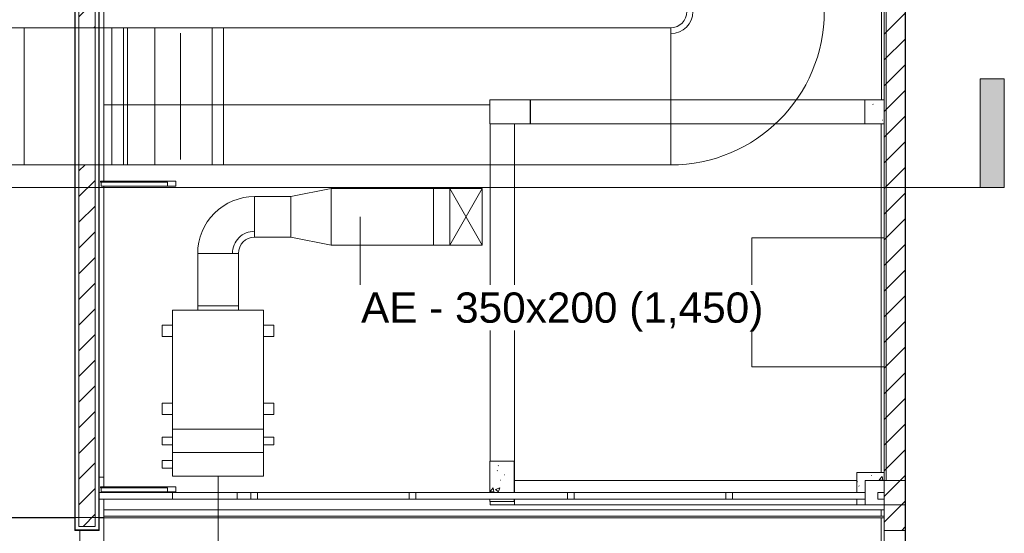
# Model space of a CAD drawing. Header units: metres. Extents: x 2.5 to 41.3, y -72.9 to -49.4.
# Tile 12 of 27: x 34.7 to 40.8, y -68.5 to -65.4. Entities that reach past the tile are written whole.
import ezdxf

# ---------------------------------------------------------------- set-up
doc = ezdxf.new("R2010")
doc.units = ezdxf.units.M
doc.linetypes.add('Oculto 1_5', pattern=[0.0022, 0.0015, -0.0007])
for name, color, linetype, lineweight in [('A-COLS', 7, 'Continuous', 18), ('A-DETL', 7, 'Oculto 1_5', 18), ('A-FLOR', 7, 'Continuous', 18), ('A-GLAZ-CWMG', 7, 'Continuous', 18), ('A-ROOF', 7, 'Continuous', 18), ('A-WALL', 7, 'Continuous', 18), ('A-WALL-PATT', 7, 'Continuous', 18), ('DUTOS', 7, 'Continuous', 18), ('G-ANNO-SYMB', 7, 'Continuous', 9), ('I-WALL', 7, 'Continuous', 18), ('M-EQPM', 7, 'Continuous', 18), ('M-HVAC-DUCT', 7, 'Continuous', 18), ('M-HVAC-DUCT-ANNO', 7, 'Oculto 1_5', 18), ('S-BEAM', 7, 'Continuous', 18), ('S-COLS', 7, 'Continuous', 18)]:
    doc.layers.add(name, color=color, linetype=linetype, lineweight=lineweight)
doc.layers.add('M-EQPM-IDEN', color=1, linetype='Continuous', lineweight=9, true_color=0xff0000)
doc.layers.add('M-HVAC-DUCT-IDEN', color=1, linetype='Continuous', lineweight=9, true_color=0xff0000)
doc.styles.add('Arial_1', font='arial.ttf', dxfattribs={"height": 0.1875})
pattern_1 = [(50, (21.555, -62.929), (0.273274, -0.0239114), [0.02857, -0.31432]), (355, (21.555, -62.929), (-0.0528634, 0.286588), [0.02286, -0.25146]), (100.451, (21.578, -62.931), (0.220418, 0.2626804), [0.02429, -0.26714]), (46.184, (21.555, -62.853), (0.4066185, -0.0630575), [0.04286, -0.47149]), (96.636, (21.589, -62.858), (0.3561065, 0.371139), [0.03643, -0.4007]), (351.184, (21.555, -62.853), (0.356108, 0.371137), [0.03429, -0.37719]), (21, (21.593, -62.872), (0.2274184, -0.1533992), [0.02858, -0.31433]), (326, (21.593, -62.872), (0.0927052, 0.276284), [0.02286, -0.25146]), (71.451, (21.612, -62.884), (0.3201318, 0.1228847), [0.02429, -0.26714]), (37.5, (21.555, -62.929), (0.0046375, 0.12683267), [0.00251, -0.2459, 0.00251, -0.25276, -0.25241]), (37.5, (21.555, -62.929), (0.0046375, 0.12683267), [-0.50368, 0.00251, -0.2499]), (7.5, (21.555, -62.929), (0.1002335, 0.1502687), [0.00251, -0.14303, 0.00251, -0.24018, -0.0962]), (7.5, (21.555, -62.929), (0.1002335, 0.1502687), [-0.38824, 0.00251, -0.09369]), (327.5, (21.47, -62.929), (0.2033841, -0.0085941), [0.00251, -0.09274, 0.00251, -0.29467, -0.39434]), (327.5, (21.47, -62.929), (0.2033841, -0.0085941), [-0.39243, 0.00251, -0.39182]), (317.5, (21.432, -62.929), (0.2221916, 0.0381397), [0.00251, -0.12131, 0.00251, -0.19484, -0.28004]), (317.5, (21.432, -62.929), (0.2221916, 0.0381397), [-0.32118, 0.00251, -0.27752])]
pattern_2 = [(45, (21.555, -62.929), (-0.0795495, 0.0795495), [])]
pattern_3 = [(50, (21.555, -62.929), (0.546555, -0.047815), [0.05715, -0.62865]), (355, (21.555, -62.929), (-0.105728, 0.573166), [0.04572, -0.50292]), (100.451, (21.601, -62.933), (0.440828, 0.525349), [0.04857, -0.53427]), (46.184, (21.555, -62.776), (0.813237, -0.12613), [0.08573, -0.94298]), (96.636, (21.623, -62.787), (0.71221, 0.742287), [0.07286, -0.80141]), (351.184, (21.555, -62.776), (0.712217, 0.742274), [0.06858, -0.75438]), (21, (21.631, -62.814), (0.454846, -0.306795), [0.05715, -0.62865]), (326, (21.631, -62.814), (0.185405, 0.55256), [0.04572, -0.50292]), (71.451, (21.669, -62.84), (0.64025, 0.245763), [0.04857, -0.53427]), (37.5, (21.555, -62.929), (0.009261, 0.2536672), [0.02515, -0.47168, 0.02515, -0.48539, -0.50482]), (37.5, (21.555, -62.929), (0.009261, 0.2536672), [-1.007, 0.02515, -0.47968]), (7.5, (21.555, -62.929), (0.200456, 0.300546), [0.02515, -0.26594, 0.02515, -0.46025, -0.1924]), (7.5, (21.555, -62.929), (0.200456, 0.300546), [-0.77648, 0.02515, -0.16726]), (327.5, (21.385, -62.929), (0.4067682, -0.0171882), [0.02515, -0.16535, 0.02515, -0.56921, -0.78867]), (327.5, (21.385, -62.929), (0.4067682, -0.0171882), [-0.78486, 0.02515, -0.76352]), (317.5, (21.309, -62.929), (0.444383, 0.0762794), [0.02515, -0.2225, 0.02515, -0.36957, -0.56007]), (317.5, (21.309, -62.929), (0.444383, 0.0762794), [-0.64237, 0.02515, -0.53492])]

# ---------------------------------------------------------------- blocks, each defined once
blk = doc.blocks.new('Paredes 15 - Paredes 6-6874455-LAJE TÉCNICA')
at = {"layer": 'A-WALL', "color": 253, "true_color": 0xaaaaaa}
for p, q in [((35.179, -68.442), (35.179, -54.3441)), ((32.0987, -68.442), (35.179, -68.442))]:
    blk.add_line(p, q, dxfattribs=at)
blk = doc.blocks.new('Rectangular Mullion - 50 x 150mm-8366540-LAJE TÉCNICA')
at = {"layer": 'A-GLAZ-CWMG', "color": 253, "true_color": 0xaaaaaa}
for p, q in [((35.1876, -68.2522), (35.1876, -68.2572)), ((35.6529, -68.2522), (35.1876, -68.2522)), ((35.1876, -68.2572), (35.6026, -68.2572)), ((35.1917, -68.2822), (35.1917, -68.2572)), ((35.1917, -68.2822), (35.6026, -68.2822)), ((35.6026, -68.2572), (35.6026, -68.2822)), ((35.6026, -68.2822), (35.6529, -68.2822)), ((35.6529, -68.2822), (35.6529, -68.2522))]:
    blk.add_line(p, q, dxfattribs=at)
blk = doc.blocks.new('Telhados 3 - Telhados 3-7987247-LAJE TÉCNICA')
at = {"layer": 'A-ROOF', "color": 253, "true_color": 0xaaaaaa}
for p, q in [((35.029, -68.4494), (11.9403, -68.4494)), ((40.0373, -68.4494), (35.179, -68.4494)), ((40.0373, -68.4394), (35.2086, -68.4394))]:
    blk.add_line(p, q, dxfattribs=at)
blk = doc.blocks.new('Rectangular Mullion - 50 x 150mm-V3-LAJE TÉCNICA')
at = {"layer": 'A-GLAZ-CWMG', "color": 253, "true_color": 0xaaaaaa}
for p, q in [((35.1876, -54.9962), (35.1876, -55.0012)), ((35.6529, -54.9962), (35.1876, -54.9962)), ((35.1876, -55.0012), (35.6026, -55.0012)), ((35.1917, -55.0262), (35.1917, -55.0012)), ((35.6026, -55.0012), (35.6026, -55.0262)), ((35.6529, -55.0262), (35.6529, -54.9962)), ((35.1917, -55.0262), (35.6026, -55.0262)), ((35.6026, -55.0262), (35.6529, -55.0262))]:
    blk.add_line(p, q, dxfattribs=at)
blk = doc.blocks.new('Rectangular Mullion - 4x4 cm - offset 2cm-8470677-LAJE TÉCNICA')
at = {"layer": 'A-GLAZ-CWMG', "color": 253, "true_color": 0xaaaaaa}
for p, q in [((-0.04, 0.04), (0, 0.04)), ((-0.04, 0), (-0.04, 0.04)), ((0, 0), (-0.04, 0)), ((0, 0.04), (0, 0))]:
    blk.add_line(p, q, dxfattribs=at)
blk = doc.blocks.new('Rectangular Mullion - 4x4 cm - offset 2cm-8470656-LAJE TÉCNICA')
at = {"layer": 'A-GLAZ-CWMG', "color": 253, "true_color": 0xaaaaaa}
for p, q in [((36.0331, -68.2871), (36.1186, -68.2871)), ((36.1186, -68.3271), (36.0331, -68.3271))]:
    blk.add_line(p, q, dxfattribs=at)
blk = doc.blocks.new('Rectangular Mullion - 4x4 cm - offset 2cm-8470658-LAJE TÉCNICA')
at = {"layer": 'A-GLAZ-CWMG', "color": 253, "true_color": 0xaaaaaa}
for p, q in [((35.179, -68.2871), (35.6339, -68.2871)), ((36.0331, -68.2871), (35.6339, -68.2871)), ((35.6339, -68.2871), (35.6339, -68.3271)), ((36.0331, -68.3271), (36.0331, -68.2871)), ((35.6339, -68.3271), (35.179, -68.3271)), ((35.6339, -68.3271), (36.0331, -68.3271))]:
    blk.add_line(p, q, dxfattribs=at)
blk = doc.blocks.new('Rectangular Mullion - 4x4 cm - offset 2cm-8470662-LAJE TÉCNICA')
at = {"layer": 'A-GLAZ-CWMG', "color": 253, "true_color": 0xaaaaaa}
for p, q in [((36.1586, -68.2871), (37.0983, -68.2871)), ((37.0983, -68.3271), (36.1586, -68.3271))]:
    blk.add_line(p, q, dxfattribs=at)
blk = doc.blocks.new('Rectangular Mullion - 4x4 cm - offset 2cm-V7-LAJE TÉCNICA')
at = {"layer": 'A-GLAZ-CWMG', "color": 253, "true_color": 0xaaaaaa}
for p, q in [((39.0977, -68.2871), (39.9188, -68.2871)), ((39.9188, -68.3271), (39.0977, -68.3271))]:
    blk.add_line(p, q, dxfattribs=at)
blk = doc.blocks.new('Rectangular Mullion - 4x4 cm - offset 2cm-8470663-LAJE TÉCNICA')
at = {"layer": 'A-GLAZ-CWMG', "color": 253, "true_color": 0xaaaaaa}
for p, q in [((0, 0.04), (0.04, 0.04)), ((0, 0), (0, 0.04)), ((0.04, 0), (0, 0)), ((0.04, 0.04), (0.04, 0))]:
    blk.add_line(p, q, dxfattribs=at)
blk = doc.blocks.new('Rectangular Mullion - 4x4 cm - offset 2cm-8470664-LAJE TÉCNICA')
at = {"layer": 'A-GLAZ-CWMG', "color": 253, "true_color": 0xaaaaaa}
for p, q in [((0, 0.04), (0.04, 0.04)), ((0, 0), (0, 0.04)), ((0.04, 0), (0, 0)), ((0.04, 0.04), (0.04, 0))]:
    blk.add_line(p, q, dxfattribs=at)
blk = doc.blocks.new('Rectangular Mullion - 4x4 cm - offset 2cm-8470665-LAJE TÉCNICA')
at = {"layer": 'A-GLAZ-CWMG', "color": 253, "true_color": 0xaaaaaa}
for p, q in [((0, 0.04), (0.04, 0.04)), ((0, 0), (0, 0.04)), ((0.04, 0), (0, 0)), ((0.04, 0.04), (0.04, 0))]:
    blk.add_line(p, q, dxfattribs=at)
blk = doc.blocks.new('Rectangular Mullion - 4x4 cm - offset 2cm-8470666-LAJE TÉCNICA')
at = {"layer": 'A-GLAZ-CWMG', "color": 253, "true_color": 0xaaaaaa}
for p, q in [((0, 0.04), (0.04, 0.04)), ((0, 0), (0, 0.04)), ((0.04, 0), (0, 0)), ((0.04, 0.04), (0.04, 0))]:
    blk.add_line(p, q, dxfattribs=at)
blk = doc.blocks.new('4 GRE - ESCOLA DE CINEMA E AUDIOVISUAL CINE REX R07_rvt-1-LAJE TÉCNICA')
at = {"layer": 'A-WALL-PATT', "true_color": 0xd4d4d4}
h = blk.add_hatch(dxfattribs=at)
h.set_pattern_fill('FP_2', color=254, style=0, pattern_type=2)
h.set_pattern_definition(pattern_2)
h.paths.add_polyline_path([(40.0373, -68.5214), (40.1673, -68.5214), (40.1673, -51.0704), (40.0373, -51.0704), (40.0373, -67.3856)])
h = blk.add_hatch(dxfattribs=at)
h.set_pattern_fill('FP_1', color=254, style=0, pattern_type=2)
h.set_pattern_definition(pattern_3)
h.paths.add_polyline_path([(35.0315, -68.5214), (35.1765, -68.5214), (35.1765, -68.5189), (35.0315, -68.5189), (35.031, -66.257), (35.029, -66.257), (35.029, -68.5214)])
h.paths.add_polyline_path([(35.0315, -65.407), (35.0308, -64.6514), (35.029, -64.6512), (35.029, -65.407), (35.0309, -65.407)])
h.paths.add_polyline_path([(35.029, -63.7556), (35.0315, -63.7553), (35.0315, -61.2659), (35.029, -61.2656), (35.029, -63.6884)])
h.paths.add_polyline_path([(35.029, -60.3412), (35.0315, -60.3409), (35.0315, -59.1602), (35.029, -59.1602), (35.029, -60.2884)])
h.paths.add_polyline_path([(35.029, -58.8102), (35.0315, -58.8102), (35.0315, -58.7052), (35.029, -58.7052)])
h.paths.add_polyline_path([(35.029, -57.8552), (35.0315, -57.8552), (35.0315, -54.842), (35.029, -54.842), (35.029, -57.5235)])
h = blk.add_hatch(dxfattribs=at)
h.set_pattern_fill('FP_2', color=254, style=0, pattern_type=2)
h.set_pattern_definition(pattern_2)
h.paths.add_polyline_path([(35.054, -68.4964), (35.154, -68.4964), (35.154, -66.257), (35.054, -66.257), (35.054, -68.1442)])
h.paths.add_polyline_path([(35.054, -65.407), (35.154, -65.407), (35.154, -64.6673), (35.054, -64.6544), (35.054, -65.1097)])
h.paths.add_polyline_path([(35.054, -63.7524), (35.154, -63.7395), (35.154, -61.2817), (35.054, -61.2688), (35.054, -63.6884)])
h.paths.add_polyline_path([(35.054, -60.338), (35.154, -60.3251), (35.154, -59.1602), (35.054, -59.1602), (35.054, -60.2884)])
h.paths.add_polyline_path([(35.054, -58.8102), (35.154, -58.8102), (35.154, -58.7052), (35.054, -58.7052)])
h.paths.add_polyline_path([(35.054, -57.8552), (35.154, -57.8552), (35.154, -54.842), (35.054, -54.842), (35.054, -57.5235)])
h = blk.add_hatch(dxfattribs=at)
h.set_pattern_fill('FP_1', color=254, style=0, pattern_type=2)
h.set_pattern_definition(pattern_3)
h.paths.add_polyline_path([(35.1765, -68.5214), (35.179, -68.5214), (35.179, -66.257), (35.1765, -66.257), (35.1765, -68.5189)])
h.paths.add_polyline_path([(35.177, -65.407), (35.179, -65.407), (35.179, -64.6705), (35.1765, -64.6702), (35.1765, -65.407)])
h.paths.add_polyline_path([(35.1765, -63.7366), (35.179, -63.7363), (35.179, -61.2849), (35.1765, -61.2846), (35.1765, -63.6884)])
h.paths.add_polyline_path([(35.1765, -60.3222), (35.179, -60.3219), (35.1782, -59.1602), (35.1765, -59.1602), (35.1765, -60.2884)])
h.paths.add_polyline_path([(35.179, -58.8102), (35.1783, -58.7052), (35.1765, -58.7052), (35.1765, -58.8102), (35.1782, -58.8102)])
h.paths.add_polyline_path([(35.1784, -57.8552), (35.179, -57.8552), (35.179, -54.842), (35.1765, -54.842), (35.1765, -57.8552)])
at = {"layer": 'S-COLS', "true_color": 0xaaaaaa}
h = blk.add_hatch(dxfattribs=at)
h.set_pattern_fill('FP_11', color=253, style=0, pattern_type=2)
h.set_pattern_definition([(50, (21.555, -62.929), (0.273274, -0.0239114), [0.02857, -0.31432]), (355, (21.555, -62.929), (-0.0528634, 0.286588), [0.02286, -0.25146]), (100.451, (21.578, -62.931), (0.220418, 0.2626804), [0.02429, -0.26714]), (46.184, (21.555, -62.853), (0.4066185, -0.0630575), [0.04286, -0.47149]), (96.636, (21.589, -62.858), (0.3561065, 0.371139), [0.03643, -0.4007]), (351.184, (21.555, -62.853), (0.356108, 0.371137), [0.03429, -0.37719]), (21, (21.593, -62.872), (0.2274184, -0.1533992), [0.02858, -0.31433]), (326, (21.593, -62.872), (0.0927052, 0.276284), [0.02286, -0.25146]), (71.451, (21.612, -62.884), (0.3201318, 0.1228847), [0.02429, -0.26714]), (37.5, (21.555, -62.929), (0.0046375, 0.12683267), [0.00251, -0.2459, 0.00251, -0.25276, -0.25241]), (37.5, (21.555, -62.929), (0.0046375, 0.12683267), [-0.50368, 0.00251, -0.2499]), (7.5, (21.555, -62.929), (0.1002335, 0.1502687), [0.00251, -0.14303, 0.00251, -0.24018, -0.0962]), (7.5, (21.555, -62.929), (0.1002335, 0.1502687), [-0.38824, 0.00251, -0.09369]), (327.5, (21.47, -62.929), (0.2033841, -0.0085941), [0.00251, -0.09274, 0.00251, -0.29467, -0.39433]), (327.5, (21.47, -62.929), (0.2033841, -0.0085941), [-0.39243, 0.00251, -0.39182]), (317.5, (21.432, -62.929), (0.2221916, 0.0381397), [0.00251, -0.12131, 0.00251, -0.19484, -0.28003]), (317.5, (21.432, -62.929), (0.2221916, 0.0381397), [-0.32118, 0.00251, -0.27752])])
h.paths.add_polyline_path([(39.9173, -66.0031), (40.0373, -66.0031), (40.0373, -65.8531), (39.9173, -65.8531)])
h = blk.add_hatch(dxfattribs=at)
h.set_pattern_fill('FP_10', color=253, style=0, pattern_type=2)
h.set_pattern_definition(pattern_1)
h.paths.add_polyline_path([(37.5973, -68.3428), (37.7473, -68.3428), (37.7473, -68.3271), (37.5973, -68.3271)])
h.paths.add_polyline_path([(37.5973, -68.2871), (37.7473, -68.2871), (37.7473, -68.0928), (37.5973, -68.0928), (37.5973, -68.1442)])
h = blk.add_hatch(dxfattribs=at)
h.set_pattern_fill('FP_10', color=253, style=0, pattern_type=2)
h.set_pattern_definition(pattern_1)
h.paths.add_polyline_path([(39.8683, -68.3629), (39.9188, -68.3629), (39.9188, -68.3271), (39.8683, -68.3271)])
h.paths.add_polyline_path([(39.9045, -68.2871), (39.9188, -68.2871), (39.9188, -68.2129), (40.0373, -68.2129), (40.0373, -68.1629), (39.8683, -68.1629), (39.8683, -68.2871)])
h = blk.add_hatch(dxfattribs=at)
h.set_pattern_fill('FP_12', color=253, style=0, pattern_type=2)
h.set_pattern_definition([(50, (21.555, -62.929), (0.273274, -0.0239114), [0.02857, -0.31432]), (355, (21.555, -62.929), (-0.0528634, 0.286588), [0.02286, -0.25146]), (100.451, (21.578, -62.931), (0.220418, 0.2626804), [0.02429, -0.26714]), (46.184, (21.555, -62.853), (0.4066185, -0.0630575), [0.04286, -0.47149]), (96.636, (21.589, -62.858), (0.356107, 0.371139), [0.03643, -0.4007]), (351.184, (21.555, -62.853), (0.356108, 0.371137), [0.03429, -0.37719]), (21, (21.593, -62.872), (0.2274184, -0.1533992), [0.02857, -0.31432]), (326, (21.593, -62.872), (0.092705, 0.276284), [0.02286, -0.25146]), (71.451, (21.612, -62.884), (0.320132, 0.1228847), [0.02429, -0.26714]), (37.5, (21.555, -62.929), (0.0046375, 0.1268327), [0.00251, -0.2459, 0.00251, -0.25276, -0.25241]), (37.5, (21.555, -62.929), (0.0046375, 0.1268327), [-0.50368, 0.00251, -0.2499]), (7.5, (21.555, -62.929), (0.1002335, 0.1502687), [0.00251, -0.14303, 0.00251, -0.24018, -0.0962]), (7.5, (21.555, -62.929), (0.1002335, 0.1502687), [-0.38824, 0.00251, -0.09369]), (327.5, (21.47, -62.929), (0.2033841, -0.0085941), [0.00251, -0.09274, 0.00251, -0.29467, -0.39434]), (327.5, (21.47, -62.929), (0.2033841, -0.0085941), [-0.39243, 0.00251, -0.39182]), (317.5, (21.432, -62.929), (0.2221916, 0.0381397), [0.00251, -0.12131, 0.00251, -0.19484, -0.28004]), (317.5, (21.432, -62.929), (0.2221916, 0.0381397), [-0.32118, 0.00251, -0.27752])])
h.paths.add_polyline_path([(35.029, -68.4426), (35.029, -68.4419), (35.0073, -68.4426)])
h.paths.add_polyline_path([(35.2073, -68.4426), (35.2073, -68.442), (35.179, -68.4426)])
at = {"layer": 'A-FLOR', "color": 253, "true_color": 0xaaaaaa}
blk.add_line((35.2086, -68.3931), (40.0373, -68.3931), dxfattribs=at)
at = {"layer": 'A-WALL', "color": 253, "true_color": 0xaaaaaa}
for p, q in [((35.029, -54.842), (35.029, -68.5214)), ((35.0315, -68.5189), (35.0315, -54.842)), ((35.054, -68.4964), (35.054, -54.842)), ((35.154, -68.4964), (35.154, -54.842)), ((35.1765, -68.5189), (35.1765, -54.842)), ((35.179, -68.5214), (35.179, -54.842)), ((35.029, -68.5214), (35.0315, -68.5214)), ((35.0315, -68.5189), (35.054, -68.5189)), ((35.0315, -68.5214), (35.1765, -68.5214)), ((35.054, -68.4964), (35.154, -68.4964)), ((35.054, -68.5189), (35.154, -68.5189)), ((35.154, -68.5189), (35.1765, -68.5189)), ((35.1765, -68.5214), (35.179, -68.5214))]:
    blk.add_line(p, q, dxfattribs=at)
at = {"layer": 'I-WALL', "color": 253, "true_color": 0xaaaaaa}
for p, q in [((40.1673, -68.5214), (40.1673, -51.0704)), ((40.0373, -51.1954), (40.0373, -68.5214)), ((40.0373, -71.7931), (40.0373, -68.5214)), ((40.0373, -68.5214), (40.1673, -68.5214)), ((40.1673, -68.5214), (40.1673, -71.7931))]:
    blk.add_line(p, q, dxfattribs=at)
at = {"layer": 'S-COLS', "color": 253, "true_color": 0xaaaaaa}
for p, q in [((37.5973, -66.0031), (37.5973, -65.8531)), ((37.5973, -65.8531), (37.8473, -65.8531)), ((37.8473, -65.8531), (37.8473, -66.0031)), ((39.9173, -66.0031), (39.9173, -65.8531)), ((39.9173, -65.8531), (40.0373, -65.8531)), ((37.8473, -66.0031), (37.5973, -66.0031)), ((40.0373, -66.0031), (39.9173, -66.0031)), ((37.5973, -68.0928), (37.7473, -68.0928)), ((37.5973, -68.2871), (37.5973, -68.0928)), ((37.7473, -68.0928), (37.7473, -68.2871)), ((39.8683, -68.2871), (39.8683, -68.1629)), ((39.8683, -68.1629), (40.0373, -68.1629)), ((37.5973, -68.3428), (37.5973, -68.3271)), ((37.7473, -68.3428), (37.5973, -68.3428)), ((37.7473, -68.3271), (37.7473, -68.3428)), ((39.8683, -68.3629), (39.8683, -68.3271)), ((39.9188, -68.3629), (39.8683, -68.3629)), ((35.029, -68.4426), (35.0073, -68.4426)), ((35.2073, -68.4426), (35.179, -68.4426))]:
    blk.add_line(p, q, dxfattribs=at)
at = {"layer": 'A-GLAZ-CWMG', "color": 253, "lineweight": 18, "true_color": 0xaaaaaa}
for name, p in [('Rectangular Mullion - 50 x 150mm-V3-LAJE TÉCNICA', (0, -11.3623)), ('Rectangular Mullion - 4x4 cm - offset 2cm-8470658-LAJE TÉCNICA', (0, 0)), ('Rectangular Mullion - 50 x 150mm-8366540-LAJE TÉCNICA', (0, 0)), ('Rectangular Mullion - 4x4 cm - offset 2cm-8470656-LAJE TÉCNICA', (0, 0)), ('Rectangular Mullion - 4x4 cm - offset 2cm-8470662-LAJE TÉCNICA', (0, 0)), ('Rectangular Mullion - 4x4 cm - offset 2cm-8470662-LAJE TÉCNICA', (0.9797, 0)), ('Rectangular Mullion - 4x4 cm - offset 2cm-8470662-LAJE TÉCNICA', (1.9594, 0)), ('Rectangular Mullion - 4x4 cm - offset 2cm-V7-LAJE TÉCNICA', (0, 0))]:
    blk.add_blockref(name, p, dxfattribs=at)
at = {"layer": 'A-GLAZ-CWMG', "color": 253, "lineweight": 18, "true_color": 0xaaaaaa, "extrusion": (0, 0, -1), "rotation": 180}
for name, p in [('Rectangular Mullion - 4x4 cm - offset 2cm-8470663-LAJE TÉCNICA', (-36.1186, -68.2871)), ('Rectangular Mullion - 4x4 cm - offset 2cm-8470664-LAJE TÉCNICA', (-37.0983, -68.2871)), ('Rectangular Mullion - 4x4 cm - offset 2cm-8470665-LAJE TÉCNICA', (-38.078, -68.2871)), ('Rectangular Mullion - 4x4 cm - offset 2cm-8470666-LAJE TÉCNICA', (-39.0577, -68.2871)), ('Rectangular Mullion - 4x4 cm - offset 2cm-8470677-LAJE TÉCNICA', (-40.0373, -68.2871))]:
    blk.add_blockref(name, p, dxfattribs=at)
at = {"layer": 'A-ROOF', "color": 253, "lineweight": 18, "true_color": 0xaaaaaa}
blk.add_blockref('Telhados 3 - Telhados 3-7987247-LAJE TÉCNICA', (0, 0.0056), dxfattribs=at)
at = {"layer": 'A-WALL', "color": 253, "lineweight": 18, "true_color": 0xaaaaaa}
blk.add_blockref('Paredes 15 - Paredes 6-6874455-LAJE TÉCNICA', (0, 0), dxfattribs=at)
blk = doc.blocks.new('Family - P38-298747-LAJE TÉCNICA')
at = {"layer": 'A-COLS', "color": 253, "true_color": 0xaaaaaa}
for p, q in [((0.1237, 0.075), (0.125, 0.075)), ((0.125, 0.075), (0.125, -0.075)), ((0.125, -0.075), (0.1237, -0.075))]:
    blk.add_line(p, q, dxfattribs=at)
blk = doc.blocks.new('Family - P38-301677-LAJE TÉCNICA')
at = {"layer": 'S-COLS', "color": 253, "true_color": 0xaaaaaa}
for p, q in [((0.1237, 0.075), (0.125, 0.075)), ((0.125, 0.075), (0.125, -0.075)), ((0.125, -0.075), (0.1237, -0.075))]:
    blk.add_line(p, q, dxfattribs=at)
blk = doc.blocks.new('Family - P48-298752-LAJE TÉCNICA')
at = {"layer": 'A-COLS', "color": 253, "true_color": 0xaaaaaa}
for p, q in [((0.0737, 0.125), (0.075, 0.125)), ((0.075, 0.125), (0.075, -0.0492)), ((-0.075, -0.125), (-0.075, -0.1049)), ((0.075, -0.0892), (0.075, -0.125)), ((0.075, -0.125), (-0.075, -0.125))]:
    blk.add_line(p, q, dxfattribs=at)
blk = doc.blocks.new('Family - P48-301686-LAJE TÉCNICA')
at = {"layer": 'S-COLS', "color": 253, "true_color": 0xaaaaaa}
for p, q in [((0.0737, 0.125), (0.075, 0.125)), ((0.075, 0.125), (0.075, -0.0492)), ((-0.075, -0.125), (-0.075, -0.1049)), ((0.075, -0.0892), (0.075, -0.125)), ((0.075, -0.125), (-0.075, -0.125))]:
    blk.add_line(p, q, dxfattribs=at)
blk = doc.blocks.new('Family - V414-298761-LAJE TÉCNICA')
at = {"layer": 'S-BEAM', "color": 253, "true_color": 0xaaaaaa}
for p, q in [((-0.075, 0.3524), (-0.075, -0.3524)), ((-0.075, -0.3524), (-0.0566, -0.3524))]:
    blk.add_line(p, q, dxfattribs=at)
blk = doc.blocks.new('Family - V414-298767-LAJE TÉCNICA')
at = {"layer": 'S-BEAM', "color": 253, "true_color": 0xaaaaaa}
for p, q in [((-0.0566, 0.4), (-0.075, 0.4)), ((-0.075, 0.4), (-0.075, -0.4)), ((-0.075, -0.4), (-0.0566, -0.4))]:
    blk.add_line(p, q, dxfattribs=at)
blk = doc.blocks.new('Family - V414-298769-LAJE TÉCNICA')
at = {"layer": 'S-BEAM', "color": 253, "true_color": 0xaaaaaa}
for p, q in [((-0.0566, 0.3275), (-0.075, 0.3275)), ((-0.075, 0.3275), (-0.075, -0.3274))]:
    blk.add_line(p, q, dxfattribs=at)
blk = doc.blocks.new('Family - L407-298779-LAJE TÉCNICA')
at = {"layer": 'A-FLOR', "color": 253, "true_color": 0xaaaaaa}
for p, q in [((-1.1352, -1.1049), (-1.1352, 1.1049)), ((-1.0364, 1.1049), (1.1351, 1.1049)), ((1.1351, 1.1049), (1.1351, 0.4)), ((1.1351, 0.4), (0.3351, 0.4)), ((0.3351, 0.4), (0.3351, -0.4)), ((0.3351, -0.4), (1.1351, -0.4)), ((1.1351, -0.4), (1.1351, -1.0549)), ((0.9845, -1.1049), (-1.1352, -1.1049))]:
    blk.add_line(p, q, dxfattribs=at)
blk = doc.blocks.new('Family - V407-298795-LAJE TÉCNICA')
at = {"layer": 'S-BEAM', "color": 253, "true_color": 0xaaaaaa}
for p, q in [((-1.035, 0.075), (-1.035, -0.075)), ((1.0337, 0.075), (-1.035, 0.075)), ((1.0337, -0.075), (-1.035, -0.075))]:
    blk.add_line(p, q, dxfattribs=at)
blk = doc.blocks.new('Family - V412-298809-LAJE TÉCNICA')
at = {"layer": 'S-BEAM', "color": 253, "true_color": 0xaaaaaa}
for p, q in [((-0.075, 1.0549), (-0.075, -1.0348)), ((0.075, 1.0549), (0.075, -1.0549)), ((0.0737, -1.0549), (0.075, -1.0549))]:
    blk.add_line(p, q, dxfattribs=at)
blk = doc.blocks.new('Family - V409-298849-LAJE TÉCNICA')
at = {"layer": 'S-BEAM', "color": 253, "true_color": 0xaaaaaa}
for p, q in [((-1.0601, 0.075), (-1.0601, 0.0008)), ((1.0595, 0.075), (-1.0601, 0.075)), ((-1.0601, -0.0392), (-1.0601, -0.075)), ((1.0595, -0.075), (-1.0601, -0.075))]:
    blk.add_line(p, q, dxfattribs=at)
blk = doc.blocks.new('Family - V504-298899-LAJE TÉCNICA')
at = {"layer": 'S-BEAM', "color": 253, "true_color": 0xaaaaaa}
for p, q in [((0.06, 2.1332), (-0.06, 2.1332)), ((-0.06, 2.1332), (-0.06, -2.1332)), ((0.06, -2.1332), (0.06, 2.1332)), ((-0.06, -2.1332), (0.06, -2.1332))]:
    blk.add_line(p, q, dxfattribs=at)
blk = doc.blocks.new('Family - P49-298913-LAJE TÉCNICA')
at = {"layer": 'S-COLS', "color": 253, "true_color": 0xaaaaaa}
for p, q in [((0.125, 0.075), (-0.125, 0.075)), ((-0.125, 0.075), (-0.125, -0.075)), ((0.125, -0.075), (0.125, 0.075)), ((-0.125, -0.075), (0.125, -0.075))]:
    blk.add_line(p, q, dxfattribs=at)
blk = doc.blocks.new('Family - P49-301711-LAJE TÉCNICA')
at = {"layer": 'S-COLS', "color": 253, "true_color": 0xaaaaaa}
for p, q in [((0.125, 0.075), (-0.125, 0.075)), ((-0.125, 0.075), (-0.125, -0.075)), ((0.125, -0.075), (0.125, 0.075)), ((-0.125, -0.075), (0.125, -0.075))]:
    blk.add_line(p, q, dxfattribs=at)
blk = doc.blocks.new('Family - P47-298915-LAJE TÉCNICA')
at = {"layer": 'A-COLS', "color": 253, "true_color": 0xaaaaaa}
for p, q in [((0.0453, 0.125), (0.075, 0.125)), ((0.075, 0.125), (0.075, 0.0648)), ((0.075, 0.0348), (0.075, 0.0299)), ((0.075, -0.0101), (0.075, -0.125)), ((0.075, -0.125), (0.0453, -0.125))]:
    blk.add_line(p, q, dxfattribs=at)
blk = doc.blocks.new('Family - P47-301710-LAJE TÉCNICA')
at = {"layer": 'S-COLS', "color": 253, "true_color": 0xaaaaaa}
for p, q in [((0.0453, 0.125), (0.075, 0.125)), ((0.075, 0.125), (0.075, 0.0648)), ((0.075, 0.0348), (0.075, 0.0299)), ((0.075, -0.0101), (0.075, -0.125)), ((0.075, -0.125), (0.0453, -0.125))]:
    blk.add_line(p, q, dxfattribs=at)
blk = doc.blocks.new('Family - V502-298927-LAJE TÉCNICA')
at = {"layer": 'S-BEAM', "color": 253, "true_color": 0xaaaaaa}
for p, q in [((0.06, 1.4432), (0.0303, 1.4432)), ((0.06, 1.4432), (0.06, 0.3902)), ((0.06, 0.3602), (0.06, -1.4432)), ((0.0303, -1.4432), (0.06, -1.4432))]:
    blk.add_line(p, q, dxfattribs=at)
blk = doc.blocks.new('Family - V341-300042-LAJE TÉCNICA')
at = {"layer": 'S-BEAM', "color": 253, "true_color": 0xaaaaaa}
for p, q in [((-0.075, 1.5849), (-0.075, 1.5442)), ((0.075, 1.6151), (0.075, -1.6151)), ((-0.075, 1.5342), (-0.075, 1.2942)), ((-0.075, 1.2816), (-0.075, 1.2787)), ((0.0734, -1.6151), (0.075, -1.6151))]:
    blk.add_line(p, q, dxfattribs=at)
blk = doc.blocks.new('Family - V339-300044-LAJE TÉCNICA')
at = {"layer": 'S-BEAM', "color": 253, "true_color": 0xaaaaaa}
for p, q in [((0.075, 1.4987), (0.075, 1.2587)), ((-0.075, 1.4211), (-0.075, 1.2587)), ((-0.075, 1.2461), (-0.075, 1.2433)), ((0.075, 1.2461), (0.075, 1.2433))]:
    blk.add_line(p, q, dxfattribs=at)
blk = doc.blocks.new('Family - L317-300126-LAJE TÉCNICA')
at = {"layer": 'A-FLOR', "color": 253, "true_color": 0xaaaaaa}
for p, q in [((2.4051, 1.6099), (2.4051, 1.5692)), ((-2.4051, 1.3192), (-2.4051, 1.5592)), ((2.4051, 1.5592), (2.4051, 1.3192)), ((-2.4051, 1.3037), (-2.4051, 1.3066)), ((2.4051, 1.3066), (2.4051, 1.3037))]:
    blk.add_line(p, q, dxfattribs=at)
blk = doc.blocks.new('ESTRUTURAL CINE REX _011_IFC-1-LAJE TÉCNICA')
at = {"layer": 'A-COLS', "color": 253, "lineweight": 18, "true_color": 0xaaaaaa}
for name, p in [('Family - P38-301677-LAJE TÉCNICA', (37.7236, -65.9281)), ('Family - P48-301686-LAJE TÉCNICA', (37.6736, -68.2379)), ('Family - P47-301710-LAJE TÉCNICA', (35.1336, -68.317)), ('Family - P49-301711-LAJE TÉCNICA', (40.0438, -68.2879))]:
    blk.add_blockref(name, p, dxfattribs=at)
at = {"layer": 'A-FLOR', "color": 253, "lineweight": 18, "true_color": 0xaaaaaa}
for name, p in [('Family - L407-298779-LAJE TÉCNICA', (38.8838, -67.108)), ('Family - L317-300126-LAJE TÉCNICA', (37.6138, -70.003))]:
    blk.add_blockref(name, p, dxfattribs=at)
at = {"layer": 'S-BEAM', "color": 253, "lineweight": 18, "true_color": 0xaaaaaa}
for name, p in [('Family - V504-298899-LAJE TÉCNICA', (40.1089, -66.0797)), ('Family - V502-298927-LAJE TÉCNICA', (35.1486, -66.7488)), ('Family - V407-298795-LAJE TÉCNICA', (38.8836, -65.9281)), ('Family - V412-298809-LAJE TÉCNICA', (37.6736, -67.058)), ('Family - V414-298761-LAJE TÉCNICA', (40.0939, -66.3556)), ('Family - V414-298767-LAJE TÉCNICA', (40.0939, -67.108)), ('Family - V414-298769-LAJE TÉCNICA', (40.0939, -67.8355)), ('Family - V409-298849-LAJE TÉCNICA', (38.8087, -68.2879)), ('Family - V341-300042-LAJE TÉCNICA', (40.0939, -69.978)), ('Family - V339-300044-LAJE TÉCNICA', (35.1336, -69.9426))]:
    blk.add_blockref(name, p, dxfattribs=at)
at = {"layer": 'S-COLS', "color": 253, "lineweight": 18, "true_color": 0xaaaaaa}
for name, p in [('Family - P38-298747-LAJE TÉCNICA', (37.7236, -65.9281)), ('Family - P48-298752-LAJE TÉCNICA', (37.6736, -68.2379)), ('Family - P47-298915-LAJE TÉCNICA', (35.1336, -68.317)), ('Family - P49-298913-LAJE TÉCNICA', (40.0438, -68.2879))]:
    blk.add_blockref(name, p, dxfattribs=at)
blk = doc.blocks.new('BTS vanes - 1 Splitter Vanes-V14-LAJE TÉCNICA')
at = {"layer": 'M-HVAC-DUCT', "color": 5, "true_color": 0x0000ff}
for p, q in [((34.1159, -65.407), (34.1159, -66.257)), ((34.1159, -66.257), (34.1159, -65.407)), ((34.1159, -65.407), (34.7159, -65.407)), ((34.7159, -65.407), (34.7159, -66.257)), ((34.1159, -66.257), (34.7159, -66.257))]:
    blk.add_line(p, q, dxfattribs=at)
blk = doc.blocks.new('BTS vanes - 1 Splitter Vanes-878364-LAJE TÉCNICA')
at = {"layer": 'M-HVAC-DUCT', "color": 5, "true_color": 0x0000ff}
for p, q in [((-0.425, 0.525), (0.425, 0.525)), ((-0.425, 0.525), (-0.3882, 0.525)), ((-0.525, -0.425), (-0.525, 0.425)), ((-0.525, 0.3882), (-0.525, 0.425))]:
    blk.add_line(p, q, dxfattribs=at)
for radius in [0.1, 0.95, 0.1, 0.1368]:
    blk.add_arc((-0.525, 0.525), radius, 270, 0, dxfattribs=at)
blk = doc.blocks.new('BTS vanes - 1 Splitter Vanes-V20-LAJE TÉCNICA')
at = {"layer": 'M-HVAC-DUCT', "color": 5, "true_color": 0x0000ff}
for p, q in [((35.5239, -66.257), (35.5239, -65.407)), ((35.5239, -65.407), (35.9482, -65.407)), ((35.9482, -65.407), (35.9482, -66.257)), ((35.5239, -66.257), (35.9482, -66.257))]:
    blk.add_line(p, q, dxfattribs=at)
blk = doc.blocks.new('GLPF-200_1000-H-B-G4_M5 - GLPF 280-1087492-LAJE TÉCNICA')
at = {"layer": 'M-EQPM', "color": 1, "true_color": 0xff0000}
for p, q in [((-0.281, 0.6585), (0.281, 0.6585)), ((-0.281, 0.6585), (-0.281, 0.5135)), ((0.281, 0.5135), (0.281, 0.6585)), ((0.345, 0.6102), (0.281, 0.6102)), ((0.345, 0.6102), (0.345, 0.5618)), ((0.345, 0.5618), (0.281, 0.5618)), ((-0.281, 0.5135), (0.281, 0.5135)), ((-0.281, 0.5135), (-0.281, 0.3685)), ((0.281, 0.5135), (-0.281, 0.5135)), ((0.281, 0.3685), (0.281, 0.5135)), ((-0.345, 0.4168), (-0.345, 0.4652)), ((-0.281, 0.4652), (-0.345, 0.4652)), ((0.345, 0.4652), (0.281, 0.4652)), ((0.345, 0.4652), (0.345, 0.4168)), ((-0.281, 0.4168), (-0.345, 0.4168)), ((0.281, 0.3685), (-0.281, 0.3685)), ((-0.281, 0.3685), (-0.281, -0.3685)), ((0.281, 0.3685), (-0.281, 0.3685)), ((0.345, 0.4168), (0.281, 0.4168)), ((0.281, -0.3685), (0.281, 0.3685)), ((-0.345, 0.2061), (-0.345, 0.2764)), ((-0.281, 0.2764), (-0.345, 0.2764)), ((0.345, 0.2764), (0.281, 0.2764)), ((0.345, 0.2764), (0.345, 0.2061)), ((-0.281, 0.2061), (-0.345, 0.2061)), ((0.345, 0.2061), (0.281, 0.2061)), ((-0.345, -0.2764), (-0.345, -0.2061)), ((-0.281, -0.2061), (-0.345, -0.2061)), ((0.345, -0.2061), (0.281, -0.2061)), ((0.345, -0.2061), (0.345, -0.2764)), ((-0.281, -0.2764), (-0.345, -0.2764)), ((0.345, -0.2764), (0.281, -0.2764)), ((-0.281, -0.3685), (0.281, -0.3685)), ((-0.126, -0.3685), (-0.126, -0.3965)), ((0.1259, -0.3965), (-0.126, -0.3965)), ((0.1259, -0.3965), (0.1259, -0.3685))]:
    blk.add_line(p, q, dxfattribs=at)
blk = doc.blocks.new('BTS vanes - 1 Splitter Vanes-1089610-LAJE TÉCNICA')
at = {"layer": 'M-HVAC-DUCT', "color": 96, "true_color": 0x008000}
for p, q in [((-0.126, 0.2259), (0.1259, 0.2259)), ((-0.126, 0.2259), (-0.0891, 0.2259)), ((-0.2259, -0.126), (-0.2259, 0.1259)), ((-0.2259, 0.0891), (-0.2259, 0.1259))]:
    blk.add_line(p, q, dxfattribs=at)
for radius, end in [(0.1, 360), (0.3519, 0), (0.1, 360), (0.1368, 0)]:
    blk.add_arc((-0.2259, 0.2259), radius, 270, end, dxfattribs=at)
blk = doc.blocks.new('BTS vanes - 1 Splitter Vanes-1086274-LAJE TÉCNICA')
at = {"layer": 'M-HVAC-DUCT', "color": 96, "true_color": 0x008000}
for p, q in [((34.3391, -58.8102), (34.3391, -59.1602)), ((34.3391, -59.1602), (34.3391, -58.8102)), ((34.3391, -58.8102), (34.6391, -58.8102)), ((34.6391, -58.8102), (34.6391, -59.1602)), ((34.3391, -59.1602), (34.6391, -59.1602))]:
    blk.add_line(p, q, dxfattribs=at)
blk = doc.blocks.new('M_Rectangular Transition - L - 250 mm _L_-1088223-LAJE TÉCNICA')
at = {"layer": 'M-HVAC-DUCT', "color": 96, "true_color": 0x008000}
for p, q in [((0, 0.175), (0.25, 0.12595)), ((0, -0.175), (0, 0.175)), ((0.25, 0.12595), (0.25, -0.12595)), ((0.25, -0.12595), (0, -0.175))]:
    blk.add_line(p, q, dxfattribs=at)
blk = doc.blocks.new('BTS vanes - 1 Splitter Vanes-V26-LAJE TÉCNICA')
at = {"layer": 'A-DETL', "color": 5, "linetype": 'Continuous', "true_color": 0x0000ff}
for p, q in [((35.355, -66.257), (35.355, -65.407)), ((35.6825, -66.2234), (35.6825, -65.4407))]:
    blk.add_line(p, q, dxfattribs=at)
at = {"layer": 'M-HVAC-DUCT', "color": 5, "true_color": 0x0000ff}
for p, q in [((35.2583, -66.257), (35.2583, -65.407)), ((35.329, -65.407), (35.2583, -65.407)), ((35.2583, -66.257), (35.2583, -65.407)), ((35.329, -65.407), (35.2583, -65.407)), ((35.329, -65.407), (35.329, -66.257)), ((35.329, -65.407), (35.329, -66.257)), ((35.2583, -66.257), (35.329, -66.257)), ((35.2583, -66.257), (35.329, -66.257))]:
    blk.add_line(p, q, dxfattribs=at)
blk = doc.blocks.new('Corte - M_Final do corte - Preenchido-28045-LAJE TÉCNICA')
at = {"layer": 'G-ANNO-SYMB'}
blk.add_hatch(color=256, dxfattribs=at).paths.add_polyline_path([(0, 0.009), (0, 0), (-0.002, 0), (-0.002, 0.009)])
for p, q in [((0, 0.009), (-0.002, 0.009)), ((-0.002, 0.009), (-0.002, 0)), ((0, 0), (0, 0.009)), ((-0.002, 0), (0, 0))]:
    blk.add_line(p, q, dxfattribs=at)

msp = doc.modelspace()

# ---------------------------------------------------------------- linework, layer by layer
at = {"layer": 'A-DETL', "color": 5, "linetype": 'Continuous', "true_color": 0x0000ff}
msp.add_line((35.8775, -66.257), (35.8775, -65.407), dxfattribs=at)
at = {"layer": 'A-DETL', "color": 96, "linetype": 'Continuous', "true_color": 0x008000}
for p, q in [((37.3486, -66.754), (37.3486, -66.404)), ((37.3486, -66.754), (37.5486, -66.404)), ((37.3486, -66.404), (37.5486, -66.754))]:
    msp.add_line(p, q, dxfattribs=at)
at = {"layer": 'A-FLOR', "color": 253, "true_color": 0xaaaaaa}
for p, q in [((40.0198, -65.8531), (40.0198, -63.9465)), ((35.2086, -65.8848), (37.5973, -65.8848))]:
    msp.add_line(p, q, dxfattribs=at)
at = {"layer": 'DUTOS', "color": 5, "true_color": 0x0000ff}
for p, q in [((34.7159, -66.257), (34.7159, -65.407)), ((35.2583, -65.407), (34.7159, -65.407)), ((35.2583, -65.407), (35.2583, -66.257)), ((35.329, -66.257), (35.329, -65.407)), ((35.5239, -65.407), (35.329, -65.407)), ((35.5239, -65.407), (35.5239, -66.257)), ((35.9482, -66.257), (35.9482, -65.407)), ((35.9482, -65.407), (38.7163, -65.407)), ((38.7163, -65.407), (38.7163, -66.257)), ((35.2583, -66.257), (34.7159, -66.257)), ((35.5239, -66.257), (35.329, -66.257)), ((35.9482, -66.257), (38.7163, -66.257))]:
    msp.add_line(p, q, dxfattribs=at)
at = {"layer": 'DUTOS', "color": 96, "true_color": 0x008000}
for p, q in [((36.6151, -66.754), (36.6151, -66.404)), ((36.6151, -66.404), (37.2486, -66.404)), ((37.2486, -66.404), (37.2486, -66.754)), ((36.1408, -66.7049), (36.1408, -66.453)), ((36.3651, -66.453), (36.1408, -66.453)), ((36.3651, -66.453), (36.3651, -66.7049)), ((36.3651, -66.7049), (36.1408, -66.7049)), ((36.6151, -66.754), (37.2486, -66.754)), ((35.7889, -66.8049), (36.0408, -66.8049)), ((35.7889, -66.8049), (35.7889, -67.1297)), ((36.0408, -66.8049), (36.0408, -67.1297)), ((36.0408, -67.1297), (35.7889, -67.1297))]:
    msp.add_line(p, q, dxfattribs=at)
at = {"layer": 'G-ANNO-SYMB'}
msp.add_line((4.1178, -66.3976), (40.6306, -66.3976), dxfattribs=at)
at = {"layer": 'M-EQPM-IDEN'}
msp.add_line((35.9149, -68.1847), (35.9149, -68.8297), dxfattribs=at)
at = {"layer": 'M-HVAC-DUCT-ANNO', "color": 96, "linetype": 'Continuous', "true_color": 0x008000}
msp.add_line((37.5486, -66.404), (37.5486, -66.754), dxfattribs=at)
at = {"layer": 'M-HVAC-DUCT-IDEN'}
msp.add_line((36.7947, -66.579), (36.7947, -67.1454), dxfattribs=at)

# ---------------------------------------------------------------- block references
at = {"lineweight": 5}
for name in ['4 GRE - ESCOLA DE CINEMA E AUDIOVISUAL CINE REX R07_rvt-1-LAJE TÉCNICA', 'ESTRUTURAL CINE REX _011_IFC-1-LAJE TÉCNICA']:
    msp.add_blockref(name, (0, 0), dxfattribs=at)
at = {"layer": 'A-DETL', "color": 5, "linetype": 'Continuous', "true_color": 0x0000ff}
msp.add_blockref('BTS vanes - 1 Splitter Vanes-V26-LAJE TÉCNICA', (0, 0), dxfattribs=at)
at = {"layer": 'G-ANNO-SYMB', "extrusion": (0, 0, -1), "xscale": 74.99999999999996, "yscale": 74.99999999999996, "zscale": 74.99999999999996}
msp.add_blockref('Corte - M_Final do corte - Preenchido-28045-LAJE TÉCNICA', (-40.6306, -66.3976), dxfattribs=at)
at = {"layer": 'M-EQPM', "color": 1, "true_color": 0xff0000, "rotation": 180}
msp.add_blockref('GLPF-200_1000-H-B-G4_M5 - GLPF 280-1087492-LAJE TÉCNICA', (35.9149, -67.5262), dxfattribs=at)
at = {"layer": 'M-HVAC-DUCT', "color": 5, "true_color": 0x0000ff}
for name, p in [('BTS vanes - 1 Splitter Vanes-878364-LAJE TÉCNICA', (39.2413, -65.832)), ('BTS vanes - 1 Splitter Vanes-V14-LAJE TÉCNICA', (0, 0)), ('BTS vanes - 1 Splitter Vanes-V20-LAJE TÉCNICA', (0, 0))]:
    msp.add_blockref(name, p, dxfattribs=at)
at = {"layer": 'M-HVAC-DUCT', "color": 96, "true_color": 0x008000, "rotation": 180}
for name, p in [('M_Rectangular Transition - L - 250 mm _L_-1088223-LAJE TÉCNICA', (36.6151, -66.579)), ('BTS vanes - 1 Splitter Vanes-1086274-LAJE TÉCNICA', (71.8877, -125.5641)), ('BTS vanes - 1 Splitter Vanes-1089610-LAJE TÉCNICA', (35.9149, -66.579))]:
    msp.add_blockref(name, p, dxfattribs=at)

# ---------------------------------------------------------------- next in the draw order: texts
at = {"layer": 'M-HVAC-DUCT-IDEN', "color": 7, "insert": (36.7997, -67.0472), "char_height": 0.1875, "width": 3.006328, "attachment_point": 1, "style": 'Arial_1', "bg_fill": 3, "box_fill_scale": 1.25, "bg_fill_color": 256, "bg_fill_true_color": 13158600, "bg_fill_transparency": 0}
msp.add_mtext('AE - 350x200 (1,450)', dxfattribs=at)

doc.saveas('drawing.dxf')
